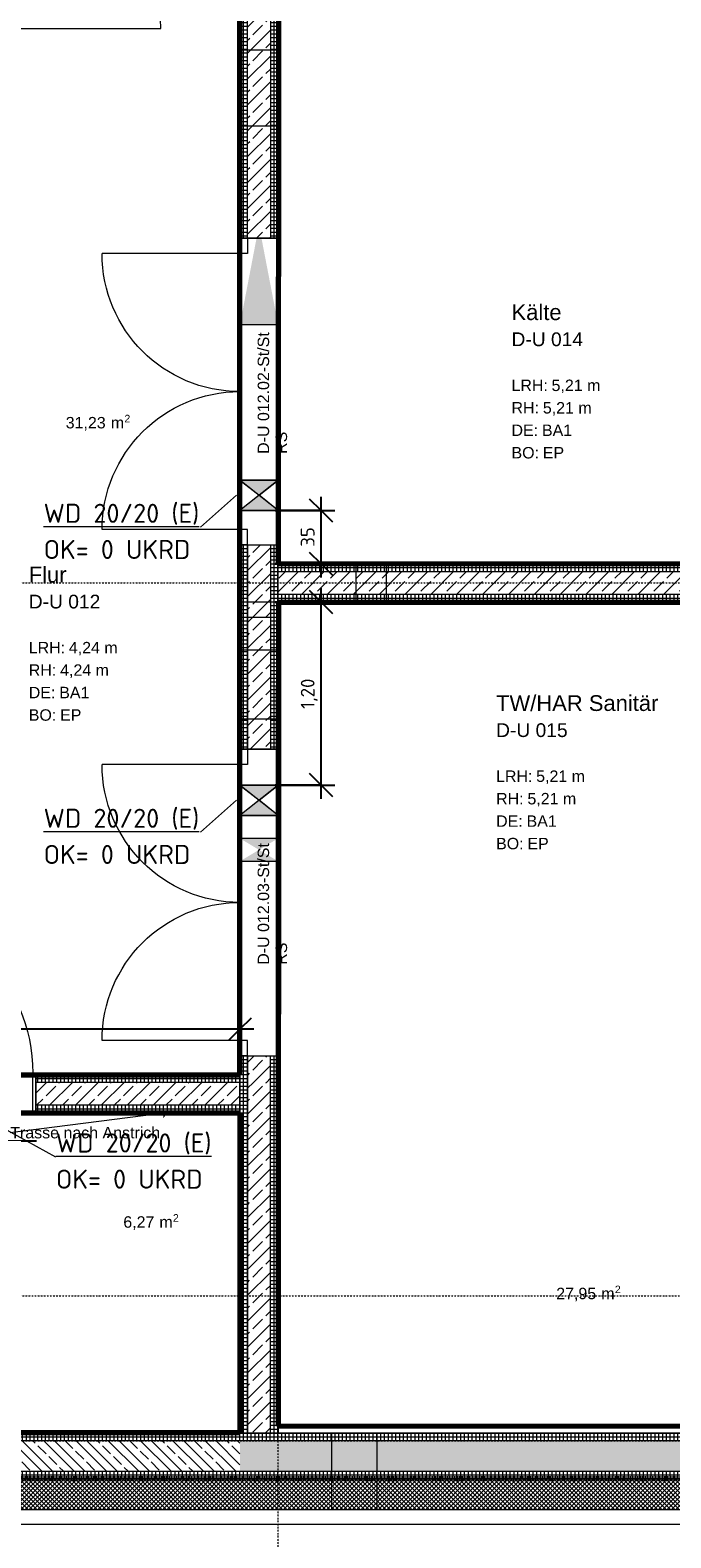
# Model space of a CAD drawing. Header units: millimetres. Extents: x 1523 to 73204, y -91281 to 10268.
# Tile 18 of 120: x 34049 to 38253, y -82363 to -72476. Entities that reach past the tile are written whole.
import ezdxf

# ---------------------------------------------------------------- set-up
doc = ezdxf.new("R2010")
doc.units = ezdxf.units.MM
for name, pattern in [('_Projekt 07 -  _  -  _  -  _  -', [7.5, 3.5, -2, 0, -2]), ('CAx_nichtHalbton', [20001.0584, 10000, -0.5292, 10000, -0.5292]), ('IMPORT-STRICHPUNKT _7_', [20, 10, -5, 0, -5]), ('IMPORT-VERDECKT _8_', [7.5, 5, -2.5]), ('Verdeckt 2x', [3.572, 2.3813, -1.1907])]:
    doc.linetypes.add(name, pattern=pattern)
for name, color, linetype, lineweight, true_color in [('00 A--Anmerkungen Ablauf', 7, 'Continuous', 13, 0x656565), ('10 VSI--Wärmeschutz _veritkal_', 7, 'Continuous', 13, 0x656565), ('30 A--Träger _ Dachkonstruktion', 7, 'IMPORT-VERDECKT _8_', 13, 0x656565), ('90 A--Achsraster _1_50_', 7, 'IMPORT-STRICHPUNKT _7_', 13, 0x656565), ('AD', 1, 'Continuous', 13, 0xff0000), ('Neubau_10 A--Wand außen _tragend_', 7, 'Continuous', 13, 0x656565), ('Neubau_10 A--Wand innen _tragend_', 7, 'Continuous', 13, 0x656565), ('Neubau_20 A--Bodenplatte', 7, 'Continuous', 13, 0x656565), ('Neubau_20 A--Gründungsbelag', 7, 'Continuous', 13, 0x656565), ('Neubau_80 A--Raum', 7, 'Continuous', 13, 0x656565), ('Xref_706_5_--_ÜP_-1_000_16_Übersichtsplan UG_IFC 2025_01_13_dwg', 7, 'Continuous', 13, 0x767676), ('XX', 7, 'Continuous', 18, 0x804040)]:
    doc.layers.add(name, color=color, linetype=linetype, lineweight=lineweight, true_color=true_color)
for name, color, linetype, lineweight in [('AD_Detail', 7, 'Continuous', 13), ('Ax-50_BM-Bem', 7, 'Continuous', 9), ('Ax_BM-Bem', 7, 'Continuous', 9), ('GB_HLS-OBJ', 7, 'Continuous', 18), ('M-EQPM-___-IDEN', 7, 'Continuous', 9)]:
    doc.layers.add(name, color=color, linetype=linetype, lineweight=lineweight)
doc.styles.add('Arial', font='arial.ttf', dxfattribs={"height": 75})
doc.styles.add('Arial_1', font='arial.ttf', dxfattribs={"height": 49.5})
doc.styles.add('Arial_B_1', font='txt', dxfattribs={"height": 103.174603})
doc.styles.add('Arial_B_2', font='txt', dxfattribs={"height": 90.277778})
doc.styles.add('ISOCPEUR', font='isocpeur.ttf', dxfattribs={"height": 125})
doc.styles.add('ISOCPEUR_3', font='isocpeur.ttf', dxfattribs={"height": 90})
doc.dimstyles.new('KI_1_8_mm_Isocpeur__cm_m__Aufrundung_auf_5_mm_ELT_Gesamtbemaßung', dxfattribs={"dimscale": 304.8, "dimtxt": 89.638306, "dimasz": 0.492126, "dimexe": 0.295276, "dimexo": 0.0625, "dimgap": 0.049213, "dimtad": 1, "dimdec": 1, "dimlfac": 0.1, "dimrnd": 0.5, "dimdsep": 46, "dimtxsty": 'ISOCPEUR_3', "dimblk1": 'OBLIQUE', "dimblk2": 'OBLIQUE', "dimsah": 1, "dimcen": 0.09, "dimdle": 0.295276, "dimadec": 0, "dimazin": 0, "dimtfac": 1, "dimtdec": 4, "dimtix": 1, "dimtmove": 0, "dimatfit": 3, "dimfxl": 0.984252, "dimfxlon": 1, "dimtvp": 1, "dimtfill": 1, "dimtolj": 1, "dimtzin": 0, "dimlwd": 25, "dimlwe": 25, "dimarcsym": 2})
doc.dimstyles.new('KI_1_8_mm_Isocpeur__cm_m__Aufrundung_auf_5_mm_ELT_Gesamtbemaßung_1', dxfattribs={"dimscale": 304.8, "dimtxt": 89.638306, "dimasz": 0.492126, "dimexe": 0.295276, "dimexo": 0.0625, "dimgap": 0.049213, "dimtad": 1, "dimlfac": 0.001, "dimrnd": 0.005, "dimzin": 0, "dimdsep": 46, "dimtxsty": 'ISOCPEUR_3', "dimblk1": 'OBLIQUE', "dimblk2": 'OBLIQUE', "dimsah": 1, "dimcen": 0.09, "dimdle": 0.295276, "dimadec": 0, "dimazin": 0, "dimtfac": 1, "dimtdec": 4, "dimtix": 1, "dimtmove": 0, "dimatfit": 3, "dimfxl": 0.984252, "dimfxlon": 1, "dimtvp": 1, "dimtfill": 1, "dimtolj": 1, "dimtzin": 0, "dimlwd": 25, "dimlwe": 25, "dimarcsym": 2})
pattern_1 = [(131.336, (0, 0), (90.10192, 79.25683), []), (131.336, (-45.05, -39.63), (90.10192, 79.25683), [90, -30])]
pattern_2 = [(356.336, (0, 0), (1.597632, 24.948899), []), (86.336, (0, 0), (-24.948899, 1.597632), [])]
pattern_3 = [(86.336, (0, 0), (-24.948899, 1.597632), []), (176.336, (0, 0), (1.597632, 24.948899), [])]
pattern_4 = [(221.336, (0, 0), (-99.07104, 112.6274), []), (221.336, (33.02, -37.54), (-99.07104, 112.6274), []), (221.336, (66.05, -75.08), (-99.07104, 112.6274), [75, -25])]
pattern_5 = [(266.336, (0, 0), (-24.948899, 1.597632), []), (356.336, (0, 0), (1.597632, 24.948899), [])]
pattern_6 = [(131.336, (0, 0), (15.016986, 13.2094714), []), (221.336, (0, 0), (-13.2094714, 15.016986), [])]

# ---------------------------------------------------------------- blocks, each defined once
blk = doc.blocks.new('SuD_WD_RB Allgemein - SuD_WD_RB Allgemein-37516438-SuD_-1UG gesamt Plot  - Blatt 7')
at = {"layer": 'AD', "lineweight": 18}
blk.add_hatch(color=256, dxfattribs=at).paths.add_polyline_path([(-125, 0), (-250, -100), (0, -100)])
at = {"layer": 'AD_Detail', "lineweight": 18, "true_color": 0xff0000}
blk.add_hatch(color=1, dxfattribs=at).paths.add_polyline_path([(0, 100), (-250, 100), (-125, 0)])
at = {"layer": 'AD', "color": 7}
for p, q in [((-250, -100), (0, 100)), ((-250, 100), (0, -100)), ((-250, -100), (-250, 100)), ((-250, 100), (0, 100)), ((0, 100), (0, -100)), ((0, -100), (-250, -100))]:
    blk.add_line(p, q, dxfattribs=at)
at = {"layer": 'AD_Detail'}
for p, q in [((0, 100), (-250, 100)), ((-250, 100), (-125, 0)), ((-125, 0), (0, 100)), ((-125, 0), (-250, -100)), ((0, -100), (-125, 0)), ((-250, -100), (0, -100))]:
    blk.add_line(p, q, dxfattribs=at)
blk = doc.blocks.new('Xref_706_5_--_ÜP_-1_000_11_Übersichtsplan UG_IFC 2024_09_30_dwg_Tür Ol 1-Fl 27_3-V1-SuD_-1UG gesamt Plot  - Blatt 7')
at = {"layer": 'Neubau_10 A--Wand innen _tragend_', "color": 9, "true_color": 0xcbcbcb}
blk.add_line((610, 10), (610, 1230), dxfattribs=at)
at = {"layer": 'Neubau_10 A--Wand innen _tragend_', "color": 9, "true_color": 0xcbcbcb, "flags": 128}
for points in [[(-630, -260), (-610, -260), (-610, 10), (-630, 10)], [(630, -260), (610, -260), (610, 10), (630, 10)], [(630, -250), (630, -200), (630, -50), (630, 0), (630, -50), (630, -200)], [(-630, -250), (-630, -200), (-630, -50), (-630, 0), (-630, -50), (-630, -200)]]:
    blk.add_lwpolyline(points, close=True, dxfattribs=at)
at = {"layer": 'Neubau_10 A--Wand innen _tragend_', "color": 9, "true_color": 0xcbcbcb}
blk.add_arc((610, 10), 1220, 90, 180, dxfattribs=at)
blk = doc.blocks.new('Xref_706_5_--_ÜP_-1_000_11_Übersichtsplan UG_IFC 2024_09_30_dwg_Tür Ol 1-Fl 27_5-41959645-SuD_-1UG gesamt Plot  - Blatt 7')
at = {"layer": 'Neubau_10 A--Wand innen _tragend_', "color": 9, "true_color": 0xcbcbcb}
blk.add_line((547.5, 10), (547.5, 1105), dxfattribs=at)
at = {"layer": 'Neubau_10 A--Wand innen _tragend_', "color": 9, "true_color": 0xcbcbcb, "flags": 128}
for points in [[(-567.5, -260), (-547.5, -260), (-547.5, 10), (-567.5, 10)], [(-567.5, -250), (-567.5, -200), (-567.5, -50), (-567.5, 0), (-567.5, -50), (-567.5, -200)], [(567.5, -260), (547.5, -260), (547.5, 10), (567.5, 10)], [(567.5, -250), (567.5, -200), (567.5, -50), (567.5, 0), (567.5, -50), (567.5, -200)]]:
    blk.add_lwpolyline(points, close=True, dxfattribs=at)
at = {"layer": 'Neubau_10 A--Wand innen _tragend_', "color": 9, "true_color": 0xcbcbcb}
blk.add_arc((547.5, 10), 1095, 90, 180, dxfattribs=at)
blk = doc.blocks.new('Xref_706_5_--_ÜP_-1_000_11_Übersichtsplan UG_IFC 2024_09_30_dwg_Tür Ol 2-Fl 27_2-41959655-SuD_-1UG gesamt Plot  - Blatt 7')
at = {"layer": 'Neubau_10 A--Wand innen _tragend_', "color": 9, "true_color": 0xcbcbcb}
for p, q in [((-905, 0), (-905, 905)), ((905, 0), (905, 905))]:
    blk.add_line(p, q, dxfattribs=at)
at = {"layer": 'Neubau_10 A--Wand innen _tragend_', "color": 9, "true_color": 0xcbcbcb, "flags": 128}
for points in [[(-1005, -50), (-905, -50), (-905, 0), (-1005, 0), (-1005, -50), (-1005, 0), (-1005, -50), (-1005, -200), (-1005, -250)], [(1005, -50), (905, -50), (905, 0), (1005, 0), (1005, -50), (1005, 0), (1005, -50), (1005, -200), (1005, -250)]]:
    blk.add_lwpolyline(points, dxfattribs=at)
at = {"layer": 'Neubau_10 A--Wand innen _tragend_', "color": 9, "true_color": 0xcbcbcb}
for centre, start, end in [((-905, 0), 360, 90), ((905, 0), 90, 180)]:
    blk.add_arc(centre, 905, start, end, dxfattribs=at)
blk = doc.blocks.new('Xref_706_5_--_ÜP_-1_000_11_Übersichtsplan UG_IFC 2024_09_30_dwg_ARROWHEAD_10-41960329-SuD_-1UG gesamt Plot  - Blatt 7')
at = {"layer": '00 A--Anmerkungen Ablauf', "true_color": 0xededed}
blk.add_hatch(color=7, dxfattribs=at).paths.add_polyline_path([(-525, -525), (0, 0), (-525, 66)])
at = {"layer": '00 A--Anmerkungen Ablauf', "color": 9, "true_color": 0xcbcbcb}
blk.add_line((0, 0), (-1000, 0), dxfattribs=at)
blk = doc.blocks.new('Xref_706_5_--_ÜP_-1_000_11_Übersichtsplan UG_IFC 2024_09_30_dwg_Standard-Rastermarker_8-41960561-SuD_-1UG gesamt Plot  - Blatt 7')
at = {"layer": '90 A--Achsraster _1_50_', "color": 9, "true_color": 0xcbcbcb, "flags": 128}
blk.add_lwpolyline([(0, 0), (3342.9, 0), (25797.2, 0), (29140.1, 0)], dxfattribs=at)
blk = doc.blocks.new('Xref_706_5_--_ÜP_-1_000_11_Übersichtsplan UG_IFC 2024_09_30_dwg_Standard-Rastermarker_2-41960555-SuD_-1UG gesamt Plot  - Blatt 7')
at = {"layer": '90 A--Achsraster _1_50_', "color": 9, "true_color": 0xcbcbcb}
blk.add_line((0, 0), (40099.1, 0), dxfattribs=at)
blk = doc.blocks.new('Xref_706_5_--_ÜP_-1_000_11_Übersichtsplan UG_IFC 2024_09_30_dwg_Standard-Rastermarker_23-41960577-SuD_-1UG gesamt Plot  - Blatt 7')
at = {"layer": '90 A--Achsraster _1_50_', "color": 9, "true_color": 0xcbcbcb, "flags": 128}
blk.add_lwpolyline([(0, 0), (750, 0), (28640.1, 0), (29390.1, 0)], dxfattribs=at)
blk = doc.blocks.new('Xref_706_5_--_ÜP_-1_000_11_Übersichtsplan UG_IFC 2024_09_30_dwg_NSHV AV FW_D-U 013_23-41960473-SuD_-1UG gesamt Plot  - Blatt 7')
at = {"layer": 'Neubau_80 A--Raum', "attachment_point": 1, "rotation": 83.66814, "line_spacing_factor": 0.941778}
for s, insert, char_height, width, style in [('2', (59570, -102348), 49.5, 46.058, 'Arial_1'), (' m', (59571, -102467.1), 75, 138.65, 'Arial'), ('31,23', (59541.6, -102732.2), 75, 314.028, 'Arial')]:
    blk.add_mtext(s, dxfattribs=dict(at, insert=insert, char_height=char_height, width=width, style=style))
blk = doc.blocks.new('Xref_706_5_--_ÜP_-1_000_11_Übersichtsplan UG_IFC 2024_09_30_dwg_BOS_D-U 017_25-41960475-SuD_-1UG gesamt Plot  - Blatt 7')
at = {"layer": 'Neubau_80 A--Raum', "attachment_point": 1, "rotation": 83.66814, "line_spacing_factor": 0.941778}
for s, insert, char_height, width, style in [('2', (64782.3, -102851), 49.5, 46.058, 'Arial_1'), (' m', (64783.2, -102970.1), 75, 138.65, 'Arial'), ('6,27', (64760.3, -103176.3), 75, 244.244, 'Arial')]:
    blk.add_mtext(s, dxfattribs=dict(at, insert=insert, char_height=char_height, width=width, style=style))
blk = doc.blocks.new('Xref_706_5_--_ÜP_-1_000_11_Übersichtsplan UG_IFC 2024_09_30_dwg_Flur_D-U 012_26-41960476-SuD_-1UG gesamt Plot  - Blatt 7')
at = {"layer": 'Neubau_80 A--Raum', "attachment_point": 1, "rotation": 83.66814, "line_spacing_factor": 0.941778}
for s, insert, char_height, width, style in [('2', (65693.9, -100065.6), 49.5, 46.058, 'Arial_1'), (' m', (65694.9, -100184.7), 75, 138.65, 'Arial'), ('27,95', (65665.4, -100449.7), 75, 314.028, 'Arial')]:
    blk.add_mtext(s, dxfattribs=dict(at, insert=insert, char_height=char_height, width=width, style=style))
blk = doc.blocks.new('Xref_706_5_--_ÜP_-1_000_16_Übersichtsplan UG_IFC 2025_01_13_dwg-35469238-SuD_-1UG gesamt Plot  - Blatt 7')
at = {"layer": '10 VSI--Wärmeschutz _veritkal_', "true_color": 0xcbcbcb}
h = blk.add_hatch(dxfattribs=at)
h.set_pattern_fill('FP_21', color=9, style=0, pattern_type=2)
h.set_pattern_definition(pattern_6)
h.paths.add_polyline_path([(76167.3, -96473.2), (77026.7, -83050.7), (76827.1, -83037.9), (75967.7, -96460.4)])
h = blk.add_hatch(dxfattribs=at)
h.set_pattern_fill('FP_21', color=9, style=0, pattern_type=2)
h.set_pattern_definition(pattern_6)
h.paths.add_polyline_path([(75669.9, -104241), (76167.3, -96473.2), (75967.7, -96460.4), (75470.4, -104228.2)])
at = {"layer": 'Neubau_10 A--Wand außen _tragend_', "true_color": 0xcbcbcb}
h = blk.add_hatch(dxfattribs=at)
h.set_pattern_fill('FP_12', color=9, style=0, pattern_type=2)
h.set_pattern_definition(pattern_3)
h.paths.add_polyline_path([(76815.7, -83216), (76823.9, -83087.8), (76774, -83084.6), (75930.6, -96257.6), (75980.5, -96260.8), (76811.2, -83287.4)])
h = blk.add_hatch(dxfattribs=at)
h.set_pattern_fill('FP_12', color=9, style=0, pattern_type=2)
h.set_pattern_definition(pattern_3)
h.paths.add_polyline_path([(76022.4, -91694.2), (76558.5, -83321.3), (76508.6, -83318.2), (75681.1, -96241.6), (75731, -96244.8), (75913.6, -93393)])
h = blk.add_hatch(dxfattribs=at)
h.set_pattern_fill('FP_6', color=9, style=0, pattern_type=2)
h.set_pattern_definition(pattern_4)
h.paths.add_polyline_path([(76222, -91707), (76761.3, -83284.2), (76561.7, -83271.5), (75731, -96244.8), (75930.6, -96257.6), (76113.2, -93405.8)])
h = blk.add_hatch(dxfattribs=at)
h.set_pattern_fill('FP_12', color=9, style=0, pattern_type=2)
h.set_pattern_definition(pattern_3)
h.paths.add_polyline_path([(75478.5, -100188.4), (75731, -96244.8), (75681.1, -96241.7), (75171, -104209), (75220.8, -104212.2), (75369.7, -101887.2)])
h = blk.add_hatch(dxfattribs=at)
h.set_pattern_fill('FP_6', color=9, style=0, pattern_type=2)
h.set_pattern_definition(pattern_4)
h.paths.add_polyline_path([(75423.6, -104175.1), (75930.6, -96257.6), (75731, -96244.8), (75220.9, -104212.2), (75420.4, -104225), (75423.3, -104179.4)])
h = blk.add_hatch(dxfattribs=at)
h.set_pattern_fill('FP_12', color=9, style=0, pattern_type=2)
h.set_pattern_definition(pattern_3)
h.paths.add_polyline_path([(75473.2, -104183.5), (75980.5, -96260.8), (75930.6, -96257.6), (75420.5, -104225), (75470.3, -104228.2)])
at = {"layer": 'Neubau_10 A--Wand innen _tragend_', "true_color": 0xcbcbcb}
h = blk.add_hatch(dxfattribs=at)
h.set_pattern_fill('FP_12', color=9, style=0, pattern_type=2)
h.set_pattern_definition(pattern_3)
h.paths.add_polyline_path([(70849.2, -86412.9), (70858.8, -86263.2), (70808.9, -86260), (70208.2, -95640.7), (70258.1, -95643.9), (70751.1, -87945.1)])
h = blk.add_hatch(dxfattribs=at)
h.set_pattern_fill('FP_4', color=9, style=0, pattern_type=2)
h.set_pattern_definition(pattern_1)
h.paths.add_polyline_path([(70512.4, -90890.5), (70799.3, -86409.7), (70649.6, -86400.1), (70058.6, -95631.2), (70208.2, -95640.7), (70504.7, -91010.2)])
h = blk.add_hatch(dxfattribs=at)
h.set_pattern_fill('FP_12', color=9, style=0, pattern_type=2)
h.set_pattern_definition(pattern_3)
h.paths.add_polyline_path([(70355, -91000.7), (70646.4, -86450), (70596.5, -86446.8), (70008.7, -95628), (70058.6, -95631.2), (70298.2, -91888.8)])
h = blk.add_hatch(dxfattribs=at)
h.set_pattern_fill('FP_4', color=9, style=0, pattern_type=2)
h.set_pattern_definition(pattern_1)
h.paths.add_polyline_path([(67874.8, -95541.4), (64017.7, -95294.5), (64008.1, -95444.2), (67865.2, -95691.1), (67871.1, -95600)])
h = blk.add_hatch(dxfattribs=at)
h.set_pattern_fill('FP_7', color=9, style=0, pattern_type=2)
h.set_pattern_definition(pattern_2)
h.paths.add_polyline_path([(67874.8, -95541.4), (67878, -95491.5), (64020.9, -95244.6), (64017.7, -95294.5), (67790, -95536)])
h = blk.add_hatch(dxfattribs=at)
h.set_pattern_fill('FP_7', color=9, style=0, pattern_type=2)
h.set_pattern_definition(pattern_2)
h.paths.add_polyline_path([(67865.2, -95691.1), (64008.1, -95444.2), (64004.9, -95494.1), (67862, -95741)])
at = {"layer": 'Neubau_10 A--Wand innen _tragend_', "true_color": 0xededed}
for points in [[(68438.7, -95577.5), (68441.9, -95527.6), (67871.1, -95600), (67869, -95632.6), (68425.9, -95777.1), (68429.1, -95727.2)], [(69659.4, -95605.6), (69659.4, -95605.6), (69643.4, -95855.1)], [(69551.6, -95724), (69551.6, -95724), (69551.6, -95724)], [(71655.3, -95733.4), (71655.3, -95733.4), (71639.3, -95982.9)], [(71871.8, -95872.5), (71805, -95743), (71789, -95992.5)], [(71954.7, -95752.6), (71871.8, -95872.5), (71938.7, -96002.1)], [(71547.5, -95851.8), (71547.5, -95851.8), (71547.5, -95851.8)]]:
    blk.add_hatch(color=7, dxfattribs=at).paths.add_polyline_path(points)
at = {"layer": 'Neubau_10 A--Wand innen _tragend_', "true_color": 0xcbcbcb}
h = blk.add_hatch(dxfattribs=at)
h.set_pattern_fill('FP_4', color=9, style=0, pattern_type=2)
h.set_pattern_definition(pattern_1)
h.paths.add_polyline_path([(71218, -95755.5), (69880.7, -95669.9), (69871.1, -95819.6), (71208.4, -95905.2)])
h = blk.add_hatch(dxfattribs=at)
h.set_pattern_fill('FP_7', color=9, style=0, pattern_type=2)
h.set_pattern_definition(pattern_2)
h.paths.add_polyline_path([(71221.2, -95705.6), (69883.9, -95620), (69880.7, -95669.9), (71218, -95755.5)])
h = blk.add_hatch(dxfattribs=at)
h.set_pattern_fill('FP_7', color=9, style=0, pattern_type=2)
h.set_pattern_definition(pattern_2)
h.paths.add_polyline_path([(71208.4, -95905.2), (69871.1, -95819.6), (69867.9, -95869.5), (71205.2, -95955.1)])
h = blk.add_hatch(dxfattribs=at)
h.set_pattern_fill('FP_4', color=9, style=0, pattern_type=2)
h.set_pattern_definition(pattern_1)
h.paths.add_polyline_path([(73348.7, -95891.9), (73223.9, -95883.9), (73214.3, -96033.6), (73339.1, -96041.6)])
h = blk.add_hatch(dxfattribs=at)
h.set_pattern_fill('FP_7', color=9, style=0, pattern_type=2)
h.set_pattern_definition(pattern_2)
h.paths.add_polyline_path([(73348.7, -95891.9), (73351.9, -95842), (73227.1, -95834), (73223.9, -95883.9)])
h = blk.add_hatch(dxfattribs=at)
h.set_pattern_fill('FP_4', color=9, style=0, pattern_type=2)
h.set_pattern_definition(pattern_1)
h.paths.add_polyline_path([(73398.6, -95895.1), (73348.7, -95891.9), (73339.1, -96041.6), (73389, -96044.8)])
h = blk.add_hatch(dxfattribs=at)
h.set_pattern_fill('FP_7', color=9, style=0, pattern_type=2)
h.set_pattern_definition(pattern_2)
h.paths.add_polyline_path([(73398.6, -95895.1), (73351.9, -95842), (73348.7, -95891.9)])
h = blk.add_hatch(dxfattribs=at)
h.set_pattern_fill('FP_7', color=9, style=0, pattern_type=2)
h.set_pattern_definition(pattern_2)
h.paths.add_polyline_path([(75697.1, -95992.2), (73351.9, -95842), (73398.6, -95895.1), (75693.9, -96042.1)])
h = blk.add_hatch(dxfattribs=at)
h.set_pattern_fill('FP_4', color=9, style=0, pattern_type=2)
h.set_pattern_definition(pattern_1)
h.paths.add_polyline_path([(73538.7, -96054.4), (73398.6, -95895.1), (73389, -96044.8)])
h = blk.add_hatch(dxfattribs=at)
h.set_pattern_fill('FP_4', color=9, style=0, pattern_type=2)
h.set_pattern_definition(pattern_1)
h.paths.add_polyline_path([(75693.9, -96042.1), (73398.6, -95895.1), (73538.7, -96054.4), (75684.3, -96191.8)])
h = blk.add_hatch(dxfattribs=at)
h.set_pattern_fill('FP_7', color=9, style=0, pattern_type=2)
h.set_pattern_definition(pattern_2)
h.paths.add_polyline_path([(73339.1, -96041.6), (73214.3, -96033.6), (73211.1, -96083.5), (73335.9, -96091.5)])
h = blk.add_hatch(dxfattribs=at)
h.set_pattern_fill('FP_11', color=9, style=0, pattern_type=2)
h.set_pattern_definition(pattern_5)
h.paths.add_polyline_path([(73300.1, -97432), (73385.8, -96094.7), (73335.9, -96091.5), (73250.3, -97428.8)])
h = blk.add_hatch(dxfattribs=at)
h.set_pattern_fill('FP_4', color=9, style=0, pattern_type=2)
h.set_pattern_definition(pattern_1)
h.paths.add_polyline_path([(73535.5, -96104.3), (73385.8, -96094.7), (73300.1, -97432), (73449.8, -97441.6)])
h = blk.add_hatch(dxfattribs=at)
h.set_pattern_fill('FP_7', color=9, style=0, pattern_type=2)
h.set_pattern_definition(pattern_2)
h.paths.add_polyline_path([(73389, -96044.8), (73339.1, -96041.6), (73335.9, -96091.5), (73385.8, -96094.7)])
h = blk.add_hatch(dxfattribs=at)
h.set_pattern_fill('FP_7', color=9, style=0, pattern_type=2)
h.set_pattern_definition(pattern_2)
h.paths.add_polyline_path([(73538.7, -96054.4), (73389, -96044.8), (73385.8, -96094.7), (73535.5, -96104.3)])
h = blk.add_hatch(dxfattribs=at)
h.set_pattern_fill('FP_7', color=9, style=0, pattern_type=2)
h.set_pattern_definition(pattern_2)
h.paths.add_polyline_path([(73585.4, -96107.5), (73538.7, -96054.4), (73535.5, -96104.3)])
h = blk.add_hatch(dxfattribs=at)
h.set_pattern_fill('FP_7', color=9, style=0, pattern_type=2)
h.set_pattern_definition(pattern_2)
h.paths.add_polyline_path([(75684.3, -96191.8), (73538.7, -96054.4), (73585.4, -96107.5), (75681.1, -96241.6)])
h = blk.add_hatch(dxfattribs=at)
h.set_pattern_fill('FP_11', color=9, style=0, pattern_type=2)
h.set_pattern_definition(pattern_5)
h.paths.add_polyline_path([(73499.7, -97444.8), (73585.4, -96107.5), (73535.5, -96104.3), (73449.8, -97441.6)])
at = {"layer": '00 A--Anmerkungen Ablauf', "color": 9, "true_color": 0xcbcbcb}
blk.add_line((73558.5, -96639.4), (73619, -97620.3), dxfattribs=at)
at = {"layer": '10 VSI--Wärmeschutz _veritkal_', "color": 9, "true_color": 0xcbcbcb, "flags": 128}
for points in [[(62373.9, -80278.7), (62335.5, -80877.5), (62135.9, -80864.7), (61836.6, -80845.5), (61758, -82073), (61957.5, -82085.8), (76827.1, -83037.9), (75967.7, -96460.4), (75470.3, -104228.2), (75669.9, -104241), (76167.3, -96473.2)], [(76167.3, -96473.2), (76218.4, -95674.2), (76237.6, -95374.9), (77026.7, -83050.7)]]:
    blk.add_lwpolyline(points, dxfattribs=at)
at = {"layer": '30 A--Träger _ Dachkonstruktion', "color": 9, "true_color": 0xcbcbcb, "flags": 128}
blk.add_lwpolyline([(57428.4, -95072.9), (75681.1, -96241.6), (75697.1, -95992.1), (57444.4, -94823.4), (57300.6, -97068.9)], dxfattribs=at)
at = {"layer": 'Neubau_10 A--Wand außen _tragend_', "color": 9, "true_color": 0xcbcbcb}
for p, q in [((75693.9, -96042.1), (75684.3, -96191.7)), ((75681.1, -96241.6), (75378.2, -100972))]:
    blk.add_line(p, q, dxfattribs=at)
at = {"layer": 'Neubau_10 A--Wand außen _tragend_', "color": 9, "true_color": 0xcbcbcb, "flags": 128}
for points in [[(75368.6, -101121.7), (75170.9, -104209), (75220.8, -104212.2), (75420.4, -104225), (76774, -83084.6), (61704.9, -82119.7), (61799.4, -80642.8)], [(61392.7, -82300.2), (76561.7, -83271.5), (75220.8, -104212.2)], [(74824.5, -82709.3), (74811.7, -82908.9), (74808.5, -82958.8), (74795.7, -83158.4), (74792.5, -83208.3), (75810, -83273.4), (76508.6, -83318.2), (75738.6, -95342.9), (75719.5, -95642.3)], [(75470.3, -104228.2), (75980.5, -96260.8), (76823.9, -83087.8)], [(76237.6, -95374.9), (76038, -95362.1), (75988.1, -95358.9), (75788.5, -95346.1), (75738.6, -95342.9)], [(75697.1, -95992.2), (75719.5, -95642.3), (75769.4, -95645.5), (75968.9, -95658.3), (76018.8, -95661.5), (76218.4, -95674.2)]]:
    blk.add_lwpolyline(points, dxfattribs=at)
at = {"layer": 'Neubau_10 A--Wand innen _tragend_', "color": 9, "true_color": 0xcbcbcb}
for p, q in [((67144.5, -95444.6), (66645.6, -95412.6)), ((68425.9, -95777.1), (68441.9, -95527.6)), ((69459.8, -95592.8), (69443.8, -95842.3)), ((69643.4, -95855.1), (69659.4, -95605.6)), ((69880.7, -95669.9), (71218, -95755.5)), ((71455.7, -95720.6), (71439.7, -95970.1)), ((71639.3, -95982.9), (71655.3, -95733.4)), ((71805, -95743), (71789, -95992.5)), ((71938.7, -96002.1), (71954.7, -95752.6)), ((69871.1, -95819.6), (71208.4, -95905.2)), ((73385.8, -96094.7), (73300.1, -97432)), ((73535.5, -96104.3), (73449.8, -97441.6))]:
    blk.add_line(p, q, dxfattribs=at)
at = {"layer": 'Neubau_10 A--Wand innen _tragend_', "color": 9, "true_color": 0xcbcbcb, "flags": 128}
for points in [[(64622.6, -85863.8), (70808.9, -86260), (70208.2, -95640.7), (70058.6, -95631.2), (70649.6, -86400.1), (64613, -86013.5)], [(70054, -94919.6), (70235.5, -92085.2), (70285.4, -92088.4), (70435.1, -92098), (70485, -92101.2), (70497.8, -91901.6)], [(70041.2, -95119.2), (70091.1, -95122.4), (70240.8, -95131.9), (70290.7, -95135.1), (70303.5, -94935.5), (70485, -92101.2)], [(70242.2, -95893.4), (69867.9, -95869.5), (69883.9, -95620), (70008.7, -95628), (70041.2, -95119.2), (70054, -94919.6), (70103.9, -94922.8), (70253.6, -94932.3), (70303.5, -94935.5)], [(70290.7, -95135.1), (70258.1, -95643.9), (70254.9, -95693.8), (70245.4, -95843.5), (70242.2, -95893.4), (70342, -95899.8)], [(67865.2, -95691.1), (64008.1, -95444.2), (64017.7, -95294.5), (67874.8, -95541.4)], [(65168.5, -95318), (65248.4, -95323.2), (65245.2, -95373.1), (65235.7, -95522.8), (65232.5, -95572.7), (66629.6, -95662.1)], [(67128.5, -95694.1), (66629.6, -95662.1), (66632.8, -95612.2), (66642.4, -95462.5), (66645.6, -95412.6), (65248.4, -95323.2)], [(67878, -95491.5), (67144.5, -95444.6), (67141.3, -95494.5), (67131.7, -95644.2), (67128.5, -95694.1), (67862, -95741), (67878, -95491.5)], [(70556.6, -95913.6), (70342, -95899.8), (70345.2, -95849.9), (70354.7, -95700.2), (70357.9, -95650.3), (70258.1, -95643.9)], [(70357.9, -95650.3), (70572.6, -95664.1), (70569.4, -95714), (70559.8, -95863.7), (70556.6, -95913.6), (71005.7, -95942.3), (71205.2, -95955.1), (71221.2, -95705.6), (71021.7, -95692.8)], [(71005.7, -95942.3), (71008.9, -95892.4), (71018.5, -95742.7), (71021.7, -95692.8), (70572.6, -95664.1)], [(73335.9, -96091.5), (73211.1, -96083.5), (73227.1, -95834), (73351.9, -95842), (75697.1, -95992.2)], [(73214.3, -96033.6), (75684.3, -96191.8), (75693.9, -96042.1), (73223.9, -95883.9)], [(73585.4, -96107.5), (73335.9, -96091.5), (73250.3, -97428.8), (73499.7, -97444.8), (73585.4, -96107.5), (75681.1, -96241.7)]]:
    blk.add_lwpolyline(points, dxfattribs=at)
at = {"layer": 'Neubau_20 A--Bodenplatte', "color": 9, "true_color": 0xcbcbcb, "flags": 128}
blk.add_lwpolyline([(76014.3, -60989.5), (75945.9, -62058.7), (63391.6, -61254.9), (63337.3, -62103.1), (62112.3, -81234.3), (62076.5, -81792.8), (62924.8, -81847.1), (77145.7, -82757.7), (75545.7, -107746.2), (61340.6, -106587.4), (60493.3, -106518.3), (44224.9, -105191.1), (43136.2, -105102.3), (42288.9, -105033.2), (40627.2, -104897.6)], dxfattribs=at)
at = {"layer": 'Neubau_20 A--Gründungsbelag', "color": 9, "true_color": 0xcbcbcb, "flags": 128}
for points in [[(73113.5, -99564.4), (73153.8, -98935.7), (73177.7, -98561.5), (73427.2, -98577.4), (73419.2, -98702.2), (75514.9, -98836.4), (75681.1, -96241.7), (73585.4, -96107.5), (73499.7, -97444.8), (73250.3, -97428.8), (73335.9, -96091.5), (64004.9, -95494.1), (63973.6, -95983.1), (63724.1, -95967.1), (64359.3, -86047.4), (61415.3, -85858.9), (61067.1, -91297.7), (60692.8, -91273.8)], [(60708.8, -91024.3), (60833.6, -91032.3), (61181.8, -85593.4), (70862, -86213.3), (70689.5, -88907.7), (71188.4, -88939.7), (71172.5, -89189.2), (70673.5, -89157.2), (70258.1, -95643.9), (71221.2, -95705.6), (71205.2, -95955.1), (73211.1, -96083.5), (73227.1, -95834), (75697.1, -95992.1), (76112.4, -89505.5), (73178.4, -89317.6), (73194.3, -89068.1), (76128.4, -89256), (76508.6, -83318.2), (61339.7, -82346.9)]]:
    blk.add_lwpolyline(points, dxfattribs=at)
blk.add_lwpolyline([(64020.9, -95244.6), (67878, -95491.5), (67862, -95741), (69867.9, -95869.5), (69883.9, -95620), (70008.7, -95627.9), (70596.5, -86446.8), (65606.8, -86127.3), (65542.9, -87125.2), (64544.9, -87061.3)], close=True, dxfattribs=at)
for name, p, rotation in [('Xref_706_5_--_ÜP_-1_000_11_Übersichtsplan UG_IFC 2024_09_30_dwg_Standard-Rastermarker_23-41960577-SuD_-1UG gesamt Plot  - Blatt 7', (69086.1, -111992.5), 86.33628353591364), ('Xref_706_5_--_ÜP_-1_000_11_Übersichtsplan UG_IFC 2024_09_30_dwg_Standard-Rastermarker_23-41960577-SuD_-1UG gesamt Plot  - Blatt 7', (73751.5, -112291.3), 86.33628353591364), ('Xref_706_5_--_ÜP_-1_000_11_Übersichtsplan UG_IFC 2024_09_30_dwg_Standard-Rastermarker_8-41960561-SuD_-1UG gesamt Plot  - Blatt 7', (74699.6, -112352), 86.33628353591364), ('Xref_706_5_--_ÜP_-1_000_11_Übersichtsplan UG_IFC 2024_09_30_dwg_Standard-Rastermarker_2-41960555-SuD_-1UG gesamt Plot  - Blatt 7', (81355.5, -96354.5), 176.3362835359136), ('Xref_706_5_--_ÜP_-1_000_11_Übersichtsplan UG_IFC 2024_09_30_dwg_Flur_D-U 012_26-41960476-SuD_-1UG gesamt Plot  - Blatt 7', (4592.1, 3174.2), 2.668141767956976), ('Xref_706_5_--_ÜP_-1_000_11_Übersichtsplan UG_IFC 2024_09_30_dwg_Tür Ol 1-Fl 27_3-V1-SuD_-1UG gesamt Plot  - Blatt 7', (65769.3, -97360.6), 356.3362835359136), ('Xref_706_5_--_ÜP_-1_000_11_Übersichtsplan UG_IFC 2024_09_30_dwg_NSHV AV FW_D-U 013_23-41960473-SuD_-1UG gesamt Plot  - Blatt 7', (4698.8, 2892.2), 2.668141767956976), ('Xref_706_5_--_ÜP_-1_000_11_Übersichtsplan UG_IFC 2024_09_30_dwg_BOS_D-U 017_25-41960475-SuD_-1UG gesamt Plot  - Blatt 7', (4720, 3135), 2.668141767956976)]:
    blk.add_blockref(name, p, dxfattribs=dict(rotation=rotation))
at = {"extrusion": (0, 0, -1)}
for name, p, zscale, rotation in [('Xref_706_5_--_ÜP_-1_000_11_Übersichtsplan UG_IFC 2024_09_30_dwg_Tür Ol 2-Fl 27_2-41959655-SuD_-1UG gesamt Plot  - Blatt 7', (-68865, -95805.2), -0.9999999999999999, 183.6637164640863), ('Xref_706_5_--_ÜP_-1_000_11_Übersichtsplan UG_IFC 2024_09_30_dwg_Tür Ol 2-Fl 27_2-41959655-SuD_-1UG gesamt Plot  - Blatt 7', (-72208.2, -96019.3), -0.9999999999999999, 183.6637164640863), ('Xref_706_5_--_ÜP_-1_000_11_Übersichtsplan UG_IFC 2024_09_30_dwg_Tür Ol 1-Fl 27_5-41959645-SuD_-1UG gesamt Plot  - Blatt 7', (-73214, -97995.1), -1, 273.6637164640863)]:
    blk.add_blockref(name, p, dxfattribs=dict(at, zscale=zscale, rotation=rotation))
at = {"xscale": 0.057, "yscale": 0.057, "zscale": 0.057, "rotation": 93.53210234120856}
blk.add_blockref('Xref_706_5_--_ÜP_-1_000_11_Übersichtsplan UG_IFC 2024_09_30_dwg_ARROWHEAD_10-41960329-SuD_-1UG gesamt Plot  - Blatt 7', (73555, -96582.5), dxfattribs=at)
at = {"layer": '00 A--Anmerkungen Ablauf', "insert": (73581, -97617.9), "char_height": 75, "width": 1175.31, "attachment_point": 1, "rotation": 86.33628, "line_spacing_factor": 0.941778, "style": 'Arial'}
blk.add_mtext('Trasse nach Anstrich', dxfattribs=at)
at = {"layer": 'Neubau_10 A--Wand innen _tragend_', "char_height": 75, "attachment_point": 1, "rotation": 176.33628, "line_spacing_factor": 0.941778, "style": 'Arial'}
for s, insert, width in [('D-U 012.02-St/St', (69280.3, -95715.5), 953.103), ('RS', (69287.8, -95597.9), 173.542), ('D-U 012.03-St/St', (72623.5, -95929.6), 953.103), ('RS', (72631, -95812), 173.542)]:
    blk.add_mtext(s, dxfattribs=dict(at, insert=insert, width=width))
at = {"layer": 'Neubau_80 A--Raum', "attachment_point": 1, "rotation": 86.33628, "line_spacing_factor": 0.941778}
for s, insert, char_height, width, style in [('TW/HAR Sanitär', (70959.6, -94255.3), 103.175, 1281.801, 'Arial_B_1'), ('5,21 m', (68917.3, -93759.7), 75, 382.894, 'Arial'), ('5,21 m', (69060.7, -93826.2), 75, 382.894, 'Arial'), ('D-U 014', (68591.6, -94002.3), 90.28, 546.326, 'Arial_B_2'), ('Kälte', (68408.2, -93990.5), 103.17, 410.127, 'Arial_B_1'), ('BA1', (69207.3, -93841.3), 75, 236.898, 'Arial'), ('EP', (69354.7, -93845), 75, 167.114, 'Arial'), ('5,21 m', (71468.7, -94024.4), 75, 382.894, 'Arial'), ('LRH:', (68900.5, -94022.1), 75, 284.645, 'Arial'), ('5,21 m', (71612.1, -94090.9), 75, 382.894, 'Arial'), ('RH:', (69047.5, -94031.5), 75, 214.861, 'Arial'), ('DE:', (69194.6, -94040.9), 75, 208.434, 'Arial'), ('BO:', (69341.6, -94050.3), 75, 215.779, 'Arial'), ('D-U 015', (71143, -94267), 90.28, 546.326, 'Arial_B_2'), ('BA1', (71758.7, -94106), 75, 236.898, 'Arial'), ('EP', (71906.1, -94109.7), 75, 167.114, 'Arial'), ('LRH:', (71451.9, -94286.8), 75, 284.645, 'Arial'), ('RH:', (71598.9, -94296.2), 75, 214.861, 'Arial'), ('DE:', (71745.9, -94305.6), 75, 208.434, 'Arial'), ('BO:', (71892.9, -94315), 75, 215.779, 'Arial'), ('4,24 m', (70431.4, -97030.9), 75, 382.894, 'Arial'), ('D-U 012', (70105.7, -97273.5), 90.28, 546.326, 'Arial_B_2'), ('4,24 m', (70574.8, -97097.4), 75, 382.894, 'Arial'), ('BA1', (70721.4, -97112.5), 75, 236.898, 'Arial'), ('Flur', (69922.3, -97261.8), 103.17, 317.083, 'Arial_B_1'), ('LRH:', (70414.6, -97293.3), 75, 284.645, 'Arial'), ('EP', (70868.8, -97116.2), 75, 167.114, 'Arial'), ('RH:', (70561.6, -97302.7), 75, 214.861, 'Arial'), ('DE:', (70708.7, -97312.1), 75, 208.434, 'Arial'), ('BO:', (70855.7, -97321.5), 75, 215.779, 'Arial')]:
    blk.add_mtext(s, dxfattribs=dict(at, insert=insert, char_height=char_height, width=width, style=style))
blk = doc.blocks.new('DIMBLOCK4-SuD_-1UG gesamt Plot  - Blatt 7')
at = {"layer": 'Ax-50_BM-Bem', "lineweight": 25}
for p, q in [((31660.9, -79326.9), (31660.9, -78936.9)), ((31660.9, -79026.9), (31735.9, -78951.9)), ((35425.8, -79326.9), (35425.8, -78936.9)), ((35425.8, -79026.9), (35500.8, -78951.9)), ((31660.9, -79026.9), (31585.9, -79101.9)), ((35515.8, -79026.9), (31660.9, -79026.9)), ((31660.9, -79026.9), (31660.9, -79326.9)), ((35425.8, -79026.9), (35350.8, -79101.9)), ((35425.8, -79026.9), (35425.8, -79326.9))]:
    blk.add_line(p, q, dxfattribs=at)
at = {"layer": 'Ax-50_BM-Bem', "color": 0, "lineweight": 25, "insert": (33412.5, -78894.4), "char_height": 90, "width": 314.086, "attachment_point": 1, "line_spacing_factor": 1.149209, "style": 'ISOCPEUR_3', "bg_fill": 3, "box_fill_scale": 1.25, "bg_fill_color": 256, "bg_fill_true_color": 13158600, "bg_fill_transparency": 0}
blk.add_mtext('3,76\\A2\\H0.5x;\\S5^  ;\\H2x;', dxfattribs=at)
blk = doc.blocks.new('_Oblique')
at = {"color": 0, "linetype": 'ByBlock', "lineweight": -2}
blk.add_line((-0.5, -0.5), (0.5, 0.5), dxfattribs=at)
blk = doc.blocks.new('DIMBLOCK10-SuD_-1UG gesamt Plot  - Blatt 7')
at = {"layer": 'Ax-50_BM-Bem', "lineweight": 25}
for p, q in [((35657.6, -76226.2), (36047.6, -76226.2)), ((35957.6, -76226.2), (35657.6, -76226.2)), ((35957.6, -76226.2), (35882.6, -76151.2)), ((35957.6, -77516.2), (35957.6, -76136.2)), ((35957.6, -76226.2), (36032.6, -76301.2)), ((35957.6, -77426.2), (35882.6, -77351.2)), ((35657.6, -77426.2), (36047.6, -77426.2)), ((35957.6, -77426.2), (35657.6, -77426.2)), ((35957.6, -77426.2), (36032.6, -77501.2))]:
    blk.add_line(p, q, dxfattribs=at)
at = {"layer": 'Ax-50_BM-Bem', "color": 0, "lineweight": 25, "insert": (35825, -76927.1), "char_height": 90, "width": 242.019, "attachment_point": 1, "rotation": 90, "line_spacing_factor": 1.149209, "style": 'ISOCPEUR_3', "bg_fill": 3, "box_fill_scale": 1.25, "bg_fill_color": 256, "bg_fill_true_color": 13158600, "bg_fill_transparency": 0}
blk.add_mtext('1,20', dxfattribs=at)
blk = doc.blocks.new('DIMBLOCK15-SuD_-1UG gesamt Plot  - Blatt 7')
at = {"layer": 'Ax-50_BM-Bem', "lineweight": 25}
for p, q in [((35657.6, -75626.2), (36047.6, -75626.2)), ((35957.6, -75626.2), (35657.6, -75626.2)), ((35957.6, -75626.2), (35882.6, -75551.2)), ((35957.6, -76066.2), (35957.6, -75536.2)), ((35957.6, -75626.2), (36032.6, -75701.2)), ((35957.6, -75976.2), (35882.6, -75901.2)), ((35657.6, -75976.2), (36047.6, -75976.2)), ((35957.6, -75976.2), (35657.6, -75976.2)), ((35957.6, -75976.2), (36032.6, -76051.2))]:
    blk.add_line(p, q, dxfattribs=at)
at = {"layer": 'Ax-50_BM-Bem', "color": 0, "lineweight": 25, "insert": (35825, -75864), "char_height": 90, "width": 150.589, "attachment_point": 1, "rotation": 90, "line_spacing_factor": 1.149209, "style": 'ISOCPEUR_3', "bg_fill": 3, "box_fill_scale": 1.25, "bg_fill_color": 256, "bg_fill_true_color": 13158600, "bg_fill_transparency": 0}
blk.add_mtext('35', dxfattribs=at)

msp = doc.modelspace()

# ---------------------------------------------------------------- linework, layer by layer
at = {"layer": 'M-EQPM-___-IDEN'}
for p, q in [((35403.861, -75526.236), (35165.761, -75736.318)), ((35403.861, -77526.236), (35165.761, -77736.318)), ((33392.227, -79413.782), (34214.668, -79863.864))]:
    msp.add_line(p, q, dxfattribs=at)
at = {"layer": 'XX', "color": 1, "lineweight": 35, "true_color": 0xff0000}
msp.add_line((35425.784, -69947.183), (35425.784, -77191.282), dxfattribs=at)
at = {"layer": 'XX', "color": 7, "linetype": 'CAx_nichtHalbton', "lineweight": 70, "true_color": 0xffffff}
for p, q in [((35425.784, -79326.282), (35425.797, -69976.236)), ((35679.619, -75976.628), (35682.325, -69976.632)), ((44879.618, -75980.777), (35679.619, -75976.628)), ((42175.778, -76226.236), (35679.505, -76230.304)), ((35679.505, -76230.304), (35677.069, -81630.303)), ((35675.862, -76776.236), (35675.862, -79476.236)), ((27860.26, -79326.282), (35425.784, -79326.282)), ((32825.004, -79576.282), (35425.828, -79576.282)), ((35425.828, -79574.477), (35425.828, -81674.477)), ((35677.069, -81630.303), (42179.159, -81626.232)), ((35425.828, -81674.477), (32825.828, -81675.498))]:
    msp.add_line(p, q, dxfattribs=at)
at = {"layer": 'XX', "color": 9, "linetype": 'Verdeckt 2x', "true_color": 0xc0c0c0}
for p, q in [((35425.784, -79326.282), (35425.784, -69976.236)), ((35675.784, -69976.236), (35675.784, -75976.236)), ((35675.784, -75976.236), (44875.778, -75976.236)), ((35675.862, -76226.236), (42175.778, -76226.236)), ((35675.862, -81676.282), (35675.862, -76226.236)), ((27853.256, -79326.282), (35425.784, -79326.282)), ((32825.785, -79576.282), (35425.838, -79576.282)), ((35425.838, -79576.282), (35425.838, -81676.282)), ((35425.838, -81676.282), (32825.785, -81676.282)), ((42175.778, -81676.282), (35675.862, -81676.282))]:
    msp.add_line(p, q, dxfattribs=at)
at = {"layer": 'XX', "color": 94, "lineweight": 25, "true_color": 0x00a400}
for p, q in [((32950.782, -79576.282), (34085.782, -79576.282)), ((34090.785, -79761.282), (32950.785, -79761.282))]:
    msp.add_line(p, q, dxfattribs=at)
at = {"layer": 'XX', "color": 3, "linetype": '_Projekt 07 -  _  -  _  -  _  -', "lineweight": 70, "true_color": 0x00ff00}
msp.add_line((48675.786, -81976.282), (27454.136, -81976.282), dxfattribs=at)

# ---------------------------------------------------------------- block references
at = {"layer": 'GB_HLS-OBJ', "rotation": 180}
for p in [(35425.784, -75526.236), (35425.784, -77526.236)]:
    msp.add_blockref('SuD_WD_RB Allgemein - SuD_WD_RB Allgemein-37516438-SuD_-1UG gesamt Plot  - Blatt 7', p, dxfattribs=at)
at = {"layer": 'Xref_706_5_--_ÜP_-1_000_16_Übersichtsplan UG_IFC 2025_01_13_dwg', "color": 9, "true_color": 0xcbcbcb, "rotation": 273.6637164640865}
msp.add_blockref('Xref_706_5_--_ÜP_-1_000_16_Übersichtsplan UG_IFC 2025_01_13_dwg-35469238-SuD_-1UG gesamt Plot  - Blatt 7', (126634.737, 0), dxfattribs=at)

# ---------------------------------------------------------------- texts
at = {"layer": 'M-EQPM-___-IDEN', "color": 1, "true_color": 0xff0000, "char_height": 125, "attachment_point": 1, "style": 'ISOCPEUR'}
for s, insert, width in [('\\LWD 20/20 (E)', (34137.261, -75581.956), 1242.61562), ('OK= 0 UKRD', (34137.261, -75819.22), 1122.3625), ('\\LWD 20/20 (E)', (34137.261, -77581.956), 1242.61562), ('OK= 0 UKRD', (34137.261, -77819.22), 1122.3625)]:
    msp.add_mtext(s, dxfattribs=dict(at, insert=insert, width=width))
at = {"layer": 'M-EQPM-___-IDEN', "color": 96, "true_color": 0x008000, "char_height": 125, "attachment_point": 1, "style": 'ISOCPEUR'}
for s, insert, width in [('\\LWD 20/20 (E)', (34217.769, -79711.064), 1242.61562), ('OK= 0 UKRD', (34217.769, -79948.328), 1122.3625)]:
    msp.add_mtext(s, dxfattribs=dict(at, insert=insert, width=width))

# ---------------------------------------------------------------- next in the draw order: dimensions: what is measured, and where the dimension line sits
at = {"layer": 'Ax_BM-Bem', "lineweight": 25}
for base, p1, p2, dimstyle, override, picture, middle in [((35957.562, -75626.236), (35657.562, -75976.236), (35657.562, -75626.236), 'KI_1_8_mm_Isocpeur__cm_m__Aufrundung_auf_5_mm_ELT_Gesamtbemaßung', {"dimpost": '<>', "dimfxl": 350.000053}, 'DIMBLOCK15-SuD_-1UG gesamt Plot  - Blatt 7', (35897.562, -75801.236)), ((35957.562, -76226.236), (35657.562, -77426.236), (35657.562, -76226.236), 'KI_1_8_mm_Isocpeur__cm_m__Aufrundung_auf_5_mm_ELT_Gesamtbemaßung_1', {"dimpost": '<>', "dimfxl": 1200}, 'DIMBLOCK10-SuD_-1UG gesamt Plot  - Blatt 7', (35897.562, -76826.236))]:
    dim = msp.add_linear_dim(base=base, p1=p1, p2=p2, angle=90, dimstyle=dimstyle, override=override, dxfattribs=at)
    dim.commit()
    dim.dimension.update_dxf_attribs({"geometry": picture, "text_midpoint": middle})
dim = msp.add_linear_dim(base=(31660.873, -79026.932), p1=(35425.784, -79326.932), p2=(31660.873, -79326.932), text='\\A1;3,76\\Q;{\\A1;{\\H0.5x;\\S5^ ;}}', dimstyle='KI_1_8_mm_Isocpeur__cm_m__Aufrundung_auf_5_mm_ELT_Gesamtbemaßung_1', override={"dimpost": '<>', "dimfxl": 3764.910648}, dxfattribs=at)
dim.commit()
dim.dimension.update_dxf_attribs({"geometry": 'DIMBLOCK4-SuD_-1UG gesamt Plot  - Blatt 7', "text_midpoint": (33543.329, -78957.932)})

doc.saveas('drawing.dxf')
